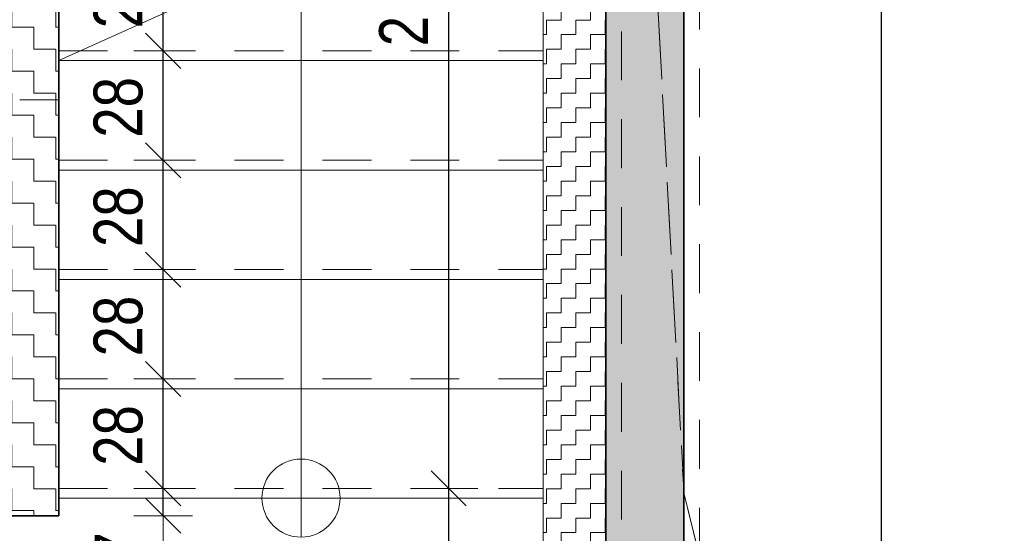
# Model space of a CAD drawing. Header units: metres. Extents: x -75 to 65, y -68 to 92.
# Tile 25 of 34: x 13.35 to 15.87, y 7.65 to 8.96. Entities that reach past the tile are written whole.
import ezdxf

# ---------------------------------------------------------------- set-up
doc = ezdxf.new("R2010")
doc.units = ezdxf.units.M
doc.header["$PDMODE"] = 65
for name, pattern in [('AUSGEZOGEN', [0]), ('STRICHLINIE_S4', [0.275, 0.175, -0.05, 0, -0.05]), ('VERDECKT2_S2', [0.165, 0.125, -0.04])]:
    doc.linetypes.add(name, pattern=pattern)
for name, color, linetype in [('XR$1$010 Aussenwände', 7, 'AUSGEZOGEN'), ('XR$1$010 Aussenwände Bauteilschraffuren', 7, 'AUSGEZOGEN'), ('XR$1$010 Aussenwände Schichttrennlinien', 7, 'AUSGEZOGEN'), ('XR$1$055 Treppen', 7, 'AUSGEZOGEN'), ('XR$1$056 Lift', 7, 'AUSGEZOGEN'), ('XR$1$065 Möbel Einrichtung', 7, 'AUSGEZOGEN'), ('XR$1$080 Raumdefinitionen Kontur', 7, 'AUSGEZOGEN')]:
    doc.layers.add(name, color=color, linetype=linetype)
doc.layers.add('XR$2$STANDARD_1', color=7, linetype='AUSGEZOGEN', lineweight=25)
doc.styles.add('ARIAL', font='arial.ttf')
doc.dimstyles.new('DIMSTYLE_3', dxfattribs={"dimtxt": 0.125, "dimasz": 0.15, "dimexe": 0, "dimexo": 0, "dimgap": 0.0625, "dimtad": 2, "dimrnd": 0.005, "dimzin": 4, "dimdsep": 46, "dimtxsty": 'ARIAL', "dimblk1": 'ALL_ML_STRICH', "dimblk2": 'ALL_ML_STRICH', "dimsah": 1, "dimcen": 0, "dimclrd": 7, "dimclre": 7, "dimclrt": 7, "dimadec": 0, "dimazin": 0, "dimtfac": 1, "dimtdec": 0, "dimtix": 1, "dimtmove": 2, "dimatfit": 3, "dimfxl": 0, "dimtzin": 0, "dimlwd": 0, "dimlwe": 18, "dimarcsym": 0})
doc.dimstyles.new('DIMSTYLE_7', dxfattribs={"dimtxt": 0.125, "dimasz": 0.15, "dimexe": 0, "dimexo": 0, "dimgap": 0.0625, "dimtad": 2, "dimdec": 1, "dimlfac": 100, "dimrnd": 0.5, "dimzin": 4, "dimdsep": 46, "dimtxsty": 'ARIAL', "dimblk1": 'ALL_ML_STRICH', "dimblk2": 'ALL_ML_STRICH', "dimsah": 1, "dimcen": 0, "dimclrd": 7, "dimclre": 7, "dimclrt": 7, "dimadec": 0, "dimazin": 0, "dimtfac": 1, "dimtdec": 0, "dimtix": 1, "dimtmove": 2, "dimatfit": 3, "dimfxl": 0, "dimtvp": 1.2, "dimtzin": 0, "dimlwd": 0, "dimlwe": 18, "dimarcsym": 0})
pattern_1 = [(0, (0.1125, 0.1125), (0.05625, 0.05625), [0.05625, -0.05625]), (90, (0.1125, 0.1125), (-0.05625, 0.05625), [0.05625, -0.05625])]

# ---------------------------------------------------------------- blocks, each defined once
blk = doc.blocks.new('ALL_ML_STRICH')
at = {"color": 0, "linetype": 'ByBlock', "lineweight": -2}
for p, q in [((0, -0.5), (0, 0.5)), ((-0.3, -0.3), (0.3, 0.3)), ((-1, 0), (0.5, 0))]:
    blk.add_line(p, q, dxfattribs=at)
blk = doc.blocks.new('*D87')
at = {"layer": 'DEFPOINTS', "color": 7, "linetype": 'AUSGEZOGEN', "lineweight": 18, "transparency": 16777216}
for p in [(14.5006, 7.7635), (14.4497, 6.2735), (14.5173, 6.2735)]:
    blk.add_point(p, dxfattribs=at)
at = {"layer": 'XR$2$STANDARD_1', "color": 7, "linetype": 'AUSGEZOGEN', "lineweight": -2, "transparency": 16777216}
for p, q in [((14.4497, 7.7635), (14.4497, 7.7635)), ((14.4497, 6.2735), (14.4497, 7.7635)), ((14.4497, 6.2735), (14.4497, 6.2735))]:
    blk.add_line(p, q, dxfattribs=at)
at = {"layer": 'XR$2$STANDARD_1', "color": 7, "linetype": 'AUSGEZOGEN', "lineweight": 18, "transparency": 16777216, "xscale": 0.15, "yscale": 0.15, "zscale": 0.15}
for p, rotation in [((14.4497, 7.7635), 90), ((14.4497, 6.2735), 270)]:
    blk.add_blockref('ALL_ML_STRICH', p, dxfattribs=dict(at, rotation=rotation))
at = {"layer": 'XR$2$STANDARD_1', "color": 7, "linetype": 'AUSGEZOGEN', "lineweight": 18, "transparency": 16777216, "insert": (14.3351, 7.0256), "char_height": 0.125, "width": 0.4, "attachment_point": 5, "rotation": 90, "style": 'ARIAL'}
blk.add_mtext('\\W0.80;\\A1;{\\A1;{1.49\\H0.082500;\\S^ ;}}', dxfattribs=at)
blk = doc.blocks.new('*D88')
at = {"layer": 'DEFPOINTS', "color": 7, "linetype": 'AUSGEZOGEN', "lineweight": 18, "transparency": 16777216}
for p in [(14.6747, 10.2835), (14.4497, 7.7635), (14.5006, 7.7635)]:
    blk.add_point(p, dxfattribs=at)
at = {"layer": 'XR$2$STANDARD_1', "color": 7, "linetype": 'AUSGEZOGEN', "lineweight": -2, "transparency": 16777216}
for p, q in [((14.4497, 10.2835), (14.4497, 10.2835)), ((14.4497, 7.7635), (14.4497, 10.2835)), ((14.4497, 7.7635), (14.4497, 7.7635))]:
    blk.add_line(p, q, dxfattribs=at)
at = {"layer": 'XR$2$STANDARD_1', "color": 7, "linetype": 'AUSGEZOGEN', "lineweight": 18, "transparency": 16777216, "xscale": 0.15, "yscale": 0.15, "zscale": 0.15}
for p, rotation in [((14.4497, 10.2835), 90), ((14.4497, 7.7635), 270)]:
    blk.add_blockref('ALL_ML_STRICH', p, dxfattribs=dict(at, rotation=rotation))
at = {"layer": 'XR$2$STANDARD_1', "color": 7, "linetype": 'AUSGEZOGEN', "lineweight": 18, "transparency": 16777216, "insert": (14.3351, 9.0312), "char_height": 0.125, "width": 0.4, "attachment_point": 5, "rotation": 90, "style": 'ARIAL'}
blk.add_mtext('\\W0.80;\\A1;{\\A1;{2.52\\H0.082500;\\S^ ;}}', dxfattribs=at)
blk = doc.blocks.new('*D94')
at = {"layer": 'DEFPOINTS', "color": 7, "linetype": 'AUSGEZOGEN', "lineweight": 18, "transparency": 16777216}
for p in [(15.5747, 10.8035), (15.5571, 7.4235), (15.7239, 7.4235)]:
    blk.add_point(p, dxfattribs=at)
at = {"layer": 'XR$2$STANDARD_1', "color": 7, "linetype": 'AUSGEZOGEN', "lineweight": -2, "transparency": 16777216}
for p, q in [((15.5571, 10.8035), (15.5571, 10.8035)), ((15.5571, 7.4235), (15.5571, 10.8035)), ((15.5571, 7.4235), (15.5571, 7.4235))]:
    blk.add_line(p, q, dxfattribs=at)
at = {"layer": 'XR$2$STANDARD_1', "color": 7, "linetype": 'AUSGEZOGEN', "lineweight": 18, "transparency": 16777216, "xscale": 0.15, "yscale": 0.15, "zscale": 0.15}
for p, rotation in [((15.5571, 10.8035), 90), ((15.5571, 7.4235), 270)]:
    blk.add_blockref('ALL_ML_STRICH', p, dxfattribs=dict(at, rotation=rotation))
at = {"layer": 'XR$2$STANDARD_1', "color": 7, "linetype": 'AUSGEZOGEN', "lineweight": 18, "transparency": 16777216, "insert": (15.4424, 9.1206), "char_height": 0.125, "width": 0.4, "attachment_point": 5, "rotation": 90, "style": 'ARIAL'}
blk.add_mtext('\\W0.80;\\A1;{\\A1;{3.38\\H0.082500;\\S^ ;}}', dxfattribs=at)
blk = doc.blocks.new('*D179')
at = {"layer": 'DEFPOINTS', "color": 7, "linetype": 'AUSGEZOGEN', "lineweight": 18, "transparency": 16777216}
for p in [(13.743, 7.7635), (13.7188, 7.6935), (13.743, 7.6935)]:
    blk.add_point(p, dxfattribs=at)
at = {"layer": 'XR$2$STANDARD_1', "color": 7, "linetype": 'AUSGEZOGEN', "lineweight": -2, "transparency": 16777216}
for p, q in [((13.7188, 7.7635), (13.7188, 7.7635)), ((13.7188, 7.6935), (13.7188, 7.7635)), ((13.7188, 7.6935), (13.7188, 7.6935))]:
    blk.add_line(p, q, dxfattribs=at)
at = {"layer": 'XR$2$STANDARD_1', "color": 7, "linetype": 'AUSGEZOGEN', "lineweight": 18, "transparency": 16777216, "xscale": 0.15, "yscale": 0.15, "zscale": 0.15}
for p, rotation in [((13.7188, 7.6935), 270), ((13.7188, 7.7635), 90)]:
    blk.add_blockref('ALL_ML_STRICH', p, dxfattribs=dict(at, rotation=rotation))
at = {"layer": 'XR$2$STANDARD_1', "color": 7, "linetype": 'AUSGEZOGEN', "lineweight": 18, "transparency": 16777216, "insert": (13.6063, 7.6122), "char_height": 0.125, "width": 0.3, "attachment_point": 5, "rotation": 90, "style": 'ARIAL'}
blk.add_mtext('\\W0.80;\\A1;{\\A1;{7\\H0.082500;\\S^ ;}}', dxfattribs=at)
blk = doc.blocks.new('*D180')
at = {"layer": 'DEFPOINTS', "color": 7, "linetype": 'AUSGEZOGEN', "lineweight": 18, "transparency": 16777216}
for p in [(13.7188, 8.0435), (13.7188, 7.7635), (13.743, 7.7635)]:
    blk.add_point(p, dxfattribs=at)
at = {"layer": 'XR$2$STANDARD_1', "color": 7, "linetype": 'AUSGEZOGEN', "lineweight": -2, "transparency": 16777216}
for p, q in [((13.7188, 8.0435), (13.7188, 8.0435)), ((13.7188, 7.7635), (13.7188, 8.0435)), ((13.7188, 7.7635), (13.7188, 7.7635))]:
    blk.add_line(p, q, dxfattribs=at)
at = {"layer": 'XR$2$STANDARD_1', "color": 7, "linetype": 'AUSGEZOGEN', "lineweight": 18, "transparency": 16777216, "xscale": 0.15, "yscale": 0.15, "zscale": 0.15}
for p, rotation in [((13.7188, 8.0435), 90), ((13.7188, 7.7635), 270)]:
    blk.add_blockref('ALL_ML_STRICH', p, dxfattribs=dict(at, rotation=rotation))
at = {"layer": 'XR$2$STANDARD_1', "color": 7, "linetype": 'AUSGEZOGEN', "lineweight": 18, "transparency": 16777216, "insert": (13.6042, 7.8989), "char_height": 0.125, "width": 0.4, "attachment_point": 5, "rotation": 90, "style": 'ARIAL'}
blk.add_mtext('\\W0.80;\\A1;{\\A1;{28\\H0.082500;\\S^ ;}}', dxfattribs=at)
blk = doc.blocks.new('*D181')
at = {"layer": 'DEFPOINTS', "color": 7, "linetype": 'AUSGEZOGEN', "lineweight": 18, "transparency": 16777216}
for p in [(13.743, 8.3235), (13.7188, 8.0435), (13.7188, 8.0435)]:
    blk.add_point(p, dxfattribs=at)
at = {"layer": 'XR$2$STANDARD_1', "color": 7, "linetype": 'AUSGEZOGEN', "lineweight": -2, "transparency": 16777216}
for p, q in [((13.7188, 8.3235), (13.7188, 8.3235)), ((13.7188, 8.0435), (13.7188, 8.3235)), ((13.7188, 8.0435), (13.7188, 8.0435))]:
    blk.add_line(p, q, dxfattribs=at)
at = {"layer": 'XR$2$STANDARD_1', "color": 7, "linetype": 'AUSGEZOGEN', "lineweight": 18, "transparency": 16777216, "xscale": 0.15, "yscale": 0.15, "zscale": 0.15}
for p, rotation in [((13.7188, 8.3235), 90), ((13.7188, 8.0435), 270)]:
    blk.add_blockref('ALL_ML_STRICH', p, dxfattribs=dict(at, rotation=rotation))
at = {"layer": 'XR$2$STANDARD_1', "color": 7, "linetype": 'AUSGEZOGEN', "lineweight": 18, "transparency": 16777216, "insert": (13.6042, 8.1789), "char_height": 0.125, "width": 0.4, "attachment_point": 5, "rotation": 90, "style": 'ARIAL'}
blk.add_mtext('\\W0.80;\\A1;{\\A1;{28\\H0.082500;\\S^ ;}}', dxfattribs=at)
blk = doc.blocks.new('*D182')
at = {"layer": 'DEFPOINTS', "color": 7, "linetype": 'AUSGEZOGEN', "lineweight": 18, "transparency": 16777216}
for p in [(13.7869, 8.6035), (13.7188, 8.3235), (13.743, 8.3235)]:
    blk.add_point(p, dxfattribs=at)
at = {"layer": 'XR$2$STANDARD_1', "color": 7, "linetype": 'AUSGEZOGEN', "lineweight": -2, "transparency": 16777216}
for p, q in [((13.7188, 8.6035), (13.7188, 8.6035)), ((13.7188, 8.3235), (13.7188, 8.6035)), ((13.7188, 8.3235), (13.7188, 8.3235))]:
    blk.add_line(p, q, dxfattribs=at)
at = {"layer": 'XR$2$STANDARD_1', "color": 7, "linetype": 'AUSGEZOGEN', "lineweight": 18, "transparency": 16777216, "xscale": 0.15, "yscale": 0.15, "zscale": 0.15}
for p, rotation in [((13.7188, 8.6035), 90), ((13.7188, 8.3235), 270)]:
    blk.add_blockref('ALL_ML_STRICH', p, dxfattribs=dict(at, rotation=rotation))
at = {"layer": 'XR$2$STANDARD_1', "color": 7, "linetype": 'AUSGEZOGEN', "lineweight": 18, "transparency": 16777216, "insert": (13.6042, 8.4589), "char_height": 0.125, "width": 0.4, "attachment_point": 5, "rotation": 90, "style": 'ARIAL'}
blk.add_mtext('\\W0.80;\\A1;{\\A1;{28\\H0.082500;\\S^ ;}}', dxfattribs=at)
blk = doc.blocks.new('*D183')
at = {"layer": 'DEFPOINTS', "color": 7, "linetype": 'AUSGEZOGEN', "lineweight": 18, "transparency": 16777216}
for p in [(13.7188, 8.8835), (13.7188, 8.6035), (13.7869, 8.6035)]:
    blk.add_point(p, dxfattribs=at)
at = {"layer": 'XR$2$STANDARD_1', "color": 7, "linetype": 'AUSGEZOGEN', "lineweight": -2, "transparency": 16777216}
for p, q in [((13.7188, 8.8835), (13.7188, 8.8835)), ((13.7188, 8.6035), (13.7188, 8.8835)), ((13.7188, 8.6035), (13.7188, 8.6035))]:
    blk.add_line(p, q, dxfattribs=at)
at = {"layer": 'XR$2$STANDARD_1', "color": 7, "linetype": 'AUSGEZOGEN', "lineweight": 18, "transparency": 16777216, "xscale": 0.15, "yscale": 0.15, "zscale": 0.15}
for p, rotation in [((13.7188, 8.8835), 90), ((13.7188, 8.6035), 270)]:
    blk.add_blockref('ALL_ML_STRICH', p, dxfattribs=dict(at, rotation=rotation))
at = {"layer": 'XR$2$STANDARD_1', "color": 7, "linetype": 'AUSGEZOGEN', "lineweight": 18, "transparency": 16777216, "insert": (13.6042, 8.7389), "char_height": 0.125, "width": 0.4, "attachment_point": 5, "rotation": 90, "style": 'ARIAL'}
blk.add_mtext('\\W0.80;\\A1;{\\A1;{28\\H0.082500;\\S^ ;}}', dxfattribs=at)
blk = doc.blocks.new('*D184')
at = {"layer": 'DEFPOINTS', "color": 7, "linetype": 'AUSGEZOGEN', "lineweight": 18, "transparency": 16777216}
for p in [(13.6999, 9.1635), (13.7188, 8.8835), (13.7188, 8.8835)]:
    blk.add_point(p, dxfattribs=at)
at = {"layer": 'XR$2$STANDARD_1', "color": 7, "linetype": 'AUSGEZOGEN', "lineweight": -2, "transparency": 16777216}
for p, q in [((13.7188, 9.1635), (13.7188, 9.1635)), ((13.7188, 8.8835), (13.7188, 9.1635)), ((13.7188, 8.8835), (13.7188, 8.8835))]:
    blk.add_line(p, q, dxfattribs=at)
at = {"layer": 'XR$2$STANDARD_1', "color": 7, "linetype": 'AUSGEZOGEN', "lineweight": 18, "transparency": 16777216, "xscale": 0.15, "yscale": 0.15, "zscale": 0.15}
for p, rotation in [((13.7188, 9.1635), 90), ((13.7188, 8.8835), 270)]:
    blk.add_blockref('ALL_ML_STRICH', p, dxfattribs=dict(at, rotation=rotation))
at = {"layer": 'XR$2$STANDARD_1', "color": 7, "linetype": 'AUSGEZOGEN', "lineweight": 18, "transparency": 16777216, "insert": (13.6042, 9.0189), "char_height": 0.125, "width": 0.4, "attachment_point": 5, "rotation": 90, "style": 'ARIAL'}
blk.add_mtext('\\W0.80;\\A1;{\\A1;{28\\H0.082500;\\S^ ;}}', dxfattribs=at)

msp = doc.modelspace()

# ---------------------------------------------------------------- hatches: boundary and pattern name
at = {"layer": 'XR$1$010 Aussenwände Bauteilschraffuren', "linetype": 'AUSGEZOGEN', "lineweight": 13, "transparency": 33554687}
h = msp.add_hatch(dxfattribs=at)
h.set_pattern_fill('MUSTER', scale=0.05625, style=0, pattern_type=2)
h.set_pattern_definition(pattern_1)
h.paths.add_polyline_path([(10.0518, 10.8257), (10.0713, 10.8035), (14.8323, 10.8035), (14.8518, 10.8257), (14.8518, 7.4235), (15.0518, 7.4235), (15.0518, 10.8035), (15.9518, 10.8035), (15.9518, 11.0535), (15.0518, 11.0535), (15.0518, 11.0535), (1.9918, 11.0535), (1.9918, 7.2135), (2.2418, 7.2135), (2.2418, 10.8035), (9.8518, 10.8035), (9.8518, 6.0735), (11.7518, 6.0735), (11.7518, 6.2735), (10.0518, 6.2735)], flags=0)
h = msp.add_hatch(dxfattribs=at)
h.set_pattern_fill('MUSTER', scale=0.0375, angle=90, style=0, pattern_type=2)
h.set_pattern_definition([(90, (-0.075, 0.075), (-0.0375, 0.0375), [0.0375, -0.0375]), (180, (-0.075, 0.075), (-0.0375, -0.0375), [0.0375, -0.0375])])
h.paths.add_polyline_path([(14.6918, 10.6435), (14.6918, 7.4235), (14.8518, 7.4235), (14.8518, 10.6435)], flags=0)
h = msp.add_hatch(dxfattribs=at)
h.set_pattern_fill('MUSTER', scale=0.05625, style=0, pattern_type=2)
h.set_pattern_definition(pattern_1)
h.paths.add_polyline_path([(13.2518, 9.8235), (13.2518, 7.8935), (13.4518, 7.8935), (13.4518, 9.8235)], flags=0)
h = msp.add_hatch(dxfattribs=at)
h.set_pattern_fill('MUSTER', scale=0.05625, style=0, pattern_type=2)
h.set_pattern_definition(pattern_1)
h.paths.add_polyline_path([(13.2518, 7.8935), (13.4518, 7.6935), (13.4518, 7.8935)], flags=0)
h = msp.add_hatch(dxfattribs=at)
h.set_pattern_fill('MUSTER', scale=0.05625, style=0, pattern_type=2)
h.set_pattern_definition(pattern_1)
h.paths.add_polyline_path([(13.2518, 7.6935), (13.4518, 7.6935), (13.2518, 7.8935)], flags=0)

# ---------------------------------------------------------------- linework, layer by layer
at = {"layer": 'XR$1$010 Aussenwände', "color": 7, "linetype": 'AUSGEZOGEN', "lineweight": 35, "transparency": 33554687}
for p, q in [((15.0518, 7.4235), (15.0518, 10.8035)), ((13.4518, 7.8935), (13.4518, 10.0235)), ((13.4518, 7.6935), (13.4518, 7.8935)), ((12.8818, 7.6935), (13.4518, 7.6935))]:
    msp.add_line(p, q, dxfattribs=at)
at = {"layer": 'XR$1$010 Aussenwände', "color": 7, "linetype": 'AUSGEZOGEN', "lineweight": 18, "transparency": 33554687}
msp.add_line((14.6918, 10.6435), (14.6918, 7.4235), dxfattribs=at)
at = {"layer": 'XR$1$010 Aussenwände', "color": 7, "linetype": 'VERDECKT2_S2', "lineweight": 13, "transparency": 33554687}
for p, q in [((13.4518, 8.8835), (14.6918, 8.8835)), ((13.4518, 8.6035), (14.6918, 8.6035)), ((13.4518, 8.3235), (14.6918, 8.3235)), ((13.4518, 8.0435), (14.6918, 8.0435)), ((13.4518, 7.7635), (14.6918, 7.7635))]:
    msp.add_line(p, q, dxfattribs=at)
at = {"layer": 'XR$1$010 Aussenwände Schichttrennlinien', "color": 7, "linetype": 'AUSGEZOGEN', "lineweight": 35, "transparency": 33554687}
msp.add_line((14.8518, 10.6435), (14.8518, 7.4235), dxfattribs=at)
at = {"layer": 'XR$1$055 Treppen', "color": 7, "linetype": 'AUSGEZOGEN', "lineweight": 13, "transparency": 33554687}
for p, q in [((13.4518, 8.8585), (14.6918, 9.4185)), ((14.6918, 8.8585), (13.4518, 8.8585)), ((13.4518, 8.8585), (14.6918, 8.8585)), ((14.6918, 8.5785), (13.4518, 8.5785)), ((13.4518, 8.5785), (14.6918, 8.5785)), ((14.6918, 8.2985), (13.4518, 8.2985)), ((13.4518, 8.2985), (14.6918, 8.2985)), ((14.6918, 8.0185), (13.4518, 8.0185)), ((13.4518, 8.0185), (14.6918, 8.0185)), ((13.4518, 7.7385), (14.6918, 7.7385))]:
    msp.add_line(p, q, dxfattribs=at)
at = {"layer": 'XR$1$055 Treppen', "color": 7, "linetype": 'AUSGEZOGEN', "lineweight": 18, "transparency": 33554687}
for p, q in [((14.0718, 8.0185), (14.0718, 9.1385)), ((14.6918, 8.8585), (14.6918, 9.1385)), ((13.4518, 8.8585), (13.4518, 8.5785)), ((14.6918, 8.5785), (14.6918, 8.8585)), ((13.4518, 8.5785), (13.4518, 8.2985)), ((14.6918, 8.2985), (14.6918, 8.5785)), ((13.4518, 8.2985), (13.4518, 8.0185)), ((14.6918, 8.0185), (14.6918, 8.2985)), ((13.4518, 8.0185), (13.4518, 7.7385)), ((14.0718, 7.7385), (14.0718, 8.0185)), ((14.6918, 7.7385), (14.6918, 8.0185)), ((14.0718, 7.6385), (14.0718, 7.8385)), ((13.9718, 7.7385), (14.1718, 7.7385))]:
    msp.add_line(p, q, dxfattribs=at)
for start, end in [(0, 180), (180, 0)]:
    msp.add_arc((14.0718, 7.7385), 0.1, start, end, dxfattribs=at)
at = {"layer": 'XR$1$056 Lift', "color": 7, "linetype": 'STRICHLINIE_S4', "lineweight": 18, "transparency": 33554687}
msp.add_line((11.4518, 8.7585), (13.4518, 8.7585), dxfattribs=at)
at = {"layer": 'XR$1$065 Möbel Einrichtung', "color": 212, "linetype": 'VERDECKT2_S2', "lineweight": 13, "transparency": 33554687}
for p, q in [((14.8918, 10.7335), (15.052, 7.7487)), ((14.8918, 10.7335), (14.8918, 7.5885)), ((15.052, 7.7487), (14.8918, 10.7335)), ((15.0918, 7.5885), (15.0918, 10.7335)), ((15.052, 7.7487), (15.0918, 7.5885)), ((15.0918, 7.5885), (15.052, 7.7487))]:
    msp.add_line(p, q, dxfattribs=at)
at = {"layer": 'XR$1$080 Raumdefinitionen Kontur', "color": 51, "linetype": 'AUSGEZOGEN', "lineweight": 13, "transparency": 33554687}
for p, q in [((15.0518, 10.8035), (15.0518, 6.2235)), ((14.6918, 6.4335), (14.6918, 10.6435))]:
    msp.add_line(p, q, dxfattribs=at)

# ---------------------------------------------------------------- dimensions: what is measured, and where the dimension line sits
at = {"layer": 'XR$2$STANDARD_1', "color": 7, "linetype": 'AUSGEZOGEN', "lineweight": 18, "transparency": 33554687}
for base, p1, p2, dimstyle, picture, middle in [((15.5571, 10.8035), (15.5571, 7.4235), (15.5571, 10.8035), 'DIMSTYLE_3', '*D94', (15.4424, 9.1206)), ((14.4497, 10.2835), (14.4497, 7.7635), (14.4497, 10.2835), 'DIMSTYLE_3', '*D88', (14.3351, 9.0312)), ((13.7188, 9.1635), (13.7188, 8.8835), (13.7188, 9.1635), 'DIMSTYLE_7', '*D184', (13.6042, 9.0189)), ((13.7188, 8.8835), (13.7188, 8.6035), (13.7188, 8.8835), 'DIMSTYLE_7', '*D183', (13.6042, 8.7389)), ((13.7188, 8.6035), (13.7188, 8.3235), (13.7188, 8.6035), 'DIMSTYLE_7', '*D182', (13.6042, 8.4589)), ((13.7188, 8.3235), (13.7188, 8.0435), (13.7188, 8.3235), 'DIMSTYLE_7', '*D181', (13.6042, 8.1789)), ((13.7188, 8.0435), (13.7188, 7.7635), (13.7188, 8.0435), 'DIMSTYLE_7', '*D180', (13.6042, 7.8989)), ((13.7188, 7.7635), (13.7188, 7.6935), (13.7188, 7.7635), 'DIMSTYLE_7', '*D179', (13.6063, 7.6122)), ((14.4497, 7.7635), (14.4497, 6.2735), (14.4497, 7.7635), 'DIMSTYLE_3', '*D87', (14.3351, 7.0256))]:
    dim = msp.add_linear_dim(base=base, p1=p1, p2=p2, angle=90, dimstyle=dimstyle, override={"dimpost": '<>', "dimclrd": 7, "dimclre": 7, "dimclrt": 7, "dimlwd": 0, "dimlwe": 18}, dxfattribs=at)
    dim.commit()
    dim.dimension.update_dxf_attribs({"geometry": picture, "text_midpoint": middle, "dimtype": 160})

doc.saveas('drawing.dxf')
